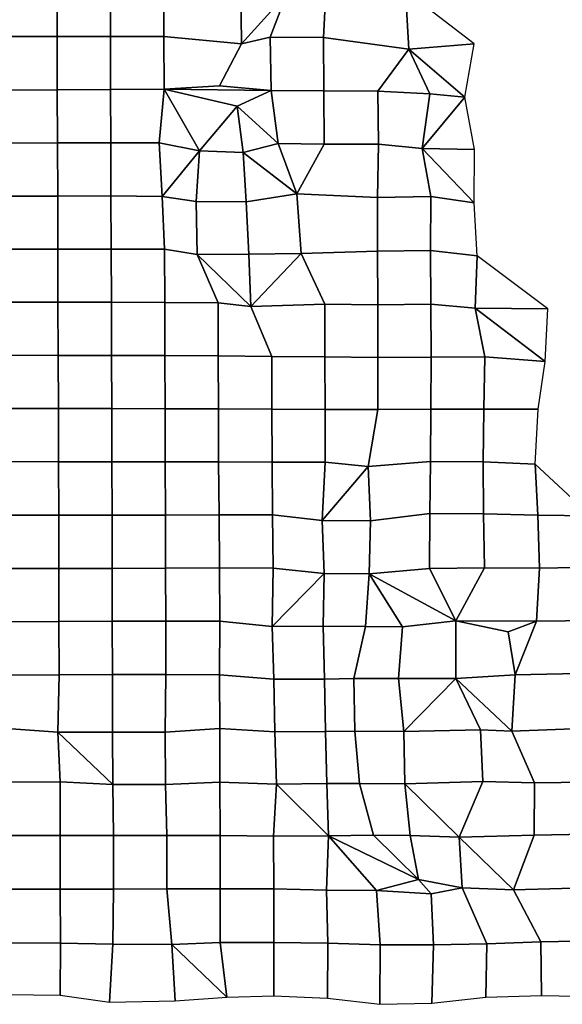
# Model space of a CAD drawing. Extents: x -2.4 to 84.8, y -2.1 to 56.9.
# Tile 3 of 14: x 23.1 to 32.3, y 1.4 to 18.1. Entities that reach past the tile are written whole.
import ezdxf

# ---------------------------------------------------------------- set-up
doc = ezdxf.new("R2010")
doc.units = 0

msp = doc.modelspace()

# ---------------------------------------------------------------- linework, layer by layer
at = {"layer": 'camera'}
for points in [[(22.7993, 18.7031, -875.2169), (22.8003, 17.8, -875.2618), (23.7043, 17.8003, -875.2834), (23.7014, 18.7006, -875.1582)], [(23.7014, 18.7006, -875.1582), (23.7043, 17.8003, -875.2834), (24.6082, 17.8011, -875.3027), (24.6063, 18.7016, -875.2197)], [(24.6063, 18.7016, -875.2197), (24.6082, 17.8011, -875.3027), (25.5112, 17.7988, -875.2819), (25.5099, 18.7006, -875.2318)], [(25.5099, 18.7006, -875.2318), (25.5112, 17.7988, -875.2819), (26.8277, 17.6738, -875.2266), (26.819, 18.6328, -875.1672)], [(26.819, 18.6328, -875.1672), (26.8277, 17.6738, -875.2266), (27.5957, 18.5265, -875.1237)], [(26.8277, 17.6738, -875.2266), (27.3135, 17.7867, -875.1937), (27.5957, 18.5265, -875.1237)], [(27.5957, 18.5265, -875.1237), (27.3135, 17.7867, -875.1937), (28.2169, 17.7857, -875.1737), (28.2616, 18.6678, -875.1105)], [(28.2616, 18.6678, -875.1105), (28.2169, 17.7857, -875.1737), (29.6634, 17.5878, -875.2333), (29.6082, 18.5749, -875.1141)], [(29.6082, 18.5749, -875.1141), (29.6634, 17.5878, -875.2333), (30.7722, 17.6748, -875.7754)], [(22.8003, 17.8, -875.2618), (22.8032, 16.8937, -875.3295), (23.7063, 16.8958, -875.3424), (23.7043, 17.8003, -875.2834)], [(23.7043, 17.8003, -875.2834), (23.7063, 16.8958, -875.3424), (24.6094, 16.9002, -875.3691), (24.6082, 17.8011, -875.3027)], [(24.6082, 17.8011, -875.3027), (24.6094, 16.9002, -875.3691), (25.5161, 16.9056, -875.3689), (25.5112, 17.7988, -875.2819)], [(25.5112, 17.7988, -875.2819), (25.5161, 16.9056, -875.3689), (26.4573, 16.9667, -875.3211), (26.8277, 17.6738, -875.2266)], [(26.8277, 17.6738, -875.2266), (26.4573, 16.9667, -875.3211), (27.3302, 16.8848, -875.2777), (27.3135, 17.7867, -875.1937)], [(27.3135, 17.7867, -875.1937), (27.3302, 16.8848, -875.2777), (28.2239, 16.8799, -875.2544), (28.2169, 17.7857, -875.1737)], [(28.2169, 17.7857, -875.1737), (28.2239, 16.8799, -875.2544), (29.1392, 16.8739, -875.081), (29.6634, 17.5878, -875.2333)], [(29.6634, 17.5878, -875.2333), (29.1392, 16.8739, -875.081), (30.0206, 16.8301, -875.4061)], [(29.6634, 17.5878, -875.2333), (30.6099, 16.774, -875.7293), (30.7722, 17.6748, -875.7754)], [(30.0206, 16.8301, -875.4061), (30.6099, 16.774, -875.7293), (29.6634, 17.5878, -875.2333)], [(22.8032, 16.8937, -875.3295), (22.8097, 15.9958, -875.5873), (23.713, 15.9988, -875.6109), (23.7063, 16.8958, -875.3424)], [(23.7063, 16.8958, -875.3424), (23.713, 15.9988, -875.6109), (24.6127, 16.0007, -875.5054), (24.6094, 16.9002, -875.3691)], [(24.6094, 16.9002, -875.3691), (24.6127, 16.0007, -875.5054), (25.4321, 16.0005, -875.5041), (25.5161, 16.9056, -875.3689)], [(25.4321, 16.0005, -875.5041), (26.1168, 15.8642, -875.4096), (25.5161, 16.9056, -875.3689)], [(27.3302, 16.8848, -875.2777), (26.4573, 16.9667, -875.3211), (25.5161, 16.9056, -875.3689)], [(27.3302, 16.8848, -875.2777), (25.5161, 16.9056, -875.3689), (26.7547, 16.6201, -875.2545)], [(26.1168, 15.8642, -875.4096), (26.7547, 16.6201, -875.2545), (25.5161, 16.9056, -875.3689)], [(27.4496, 15.987, -875.3872), (27.3302, 16.8848, -875.2777), (26.7547, 16.6201, -875.2545)], [(27.3302, 16.8848, -875.2777), (27.4496, 15.987, -875.3872), (28.2312, 15.9762, -875.4123), (28.2239, 16.8799, -875.2544)], [(28.2239, 16.8799, -875.2544), (28.2312, 15.9762, -875.4123), (29.1484, 15.9783, -875.3453), (29.1392, 16.8739, -875.081)], [(29.1392, 16.8739, -875.081), (29.1484, 15.9783, -875.3453), (29.8908, 15.9009, -875.4672), (30.0206, 16.8301, -875.4061)], [(30.0206, 16.8301, -875.4061), (29.8908, 15.9009, -875.4672), (30.6099, 16.774, -875.7293)], [(29.8908, 15.9009, -875.4672), (30.7732, 15.8846, -875.8079), (30.6099, 16.774, -875.7293)], [(26.1168, 15.8642, -875.4096), (26.8573, 15.8329, -875.3506), (26.7547, 16.6201, -875.2545)], [(26.8573, 15.8329, -875.3506), (27.4496, 15.987, -875.3872), (26.7547, 16.6201, -875.2545)], [(22.8097, 15.9958, -875.5873), (22.8105, 15.0949, -875.6264), (23.7139, 15.0971, -875.6412), (23.713, 15.9988, -875.6109)], [(23.713, 15.9988, -875.6109), (23.7139, 15.0971, -875.6412), (24.6168, 15.0996, -875.6498), (24.6127, 16.0007, -875.5054)], [(24.6127, 16.0007, -875.5054), (24.6168, 15.0996, -875.6498), (25.4836, 15.0892, -875.59), (25.4321, 16.0005, -875.5041)], [(25.4836, 15.0892, -875.59), (26.1168, 15.8642, -875.4096), (25.4321, 16.0005, -875.5041)], [(26.1168, 15.8642, -875.4096), (25.4836, 15.0892, -875.59), (26.0601, 15.0042, -875.572)], [(26.1168, 15.8642, -875.4096), (26.0601, 15.0042, -875.572), (26.9073, 15.0008, -875.4684), (26.8573, 15.8329, -875.3506)], [(27.7641, 15.1329, -875.4006), (27.4496, 15.987, -875.3872), (26.8573, 15.8329, -875.3506)], [(27.4496, 15.987, -875.3872), (27.7641, 15.1329, -875.4006), (28.2312, 15.9762, -875.4123)], [(28.2312, 15.9762, -875.4123), (27.7641, 15.1329, -875.4006), (29.1311, 15.0737, -875.3612), (29.1484, 15.9783, -875.3453)], [(29.1484, 15.9783, -875.3453), (29.1311, 15.0737, -875.3612), (30.0342, 15.0902, -875.4765), (29.8908, 15.9009, -875.4672)], [(29.8908, 15.9009, -875.4672), (30.7689, 14.9834, -875.7192), (30.7732, 15.8846, -875.8079)], [(29.8908, 15.9009, -875.4672), (30.0342, 15.0902, -875.4765), (30.7689, 14.9834, -875.7192)], [(26.8573, 15.8329, -875.3506), (26.9073, 15.0008, -875.4684), (27.7641, 15.1329, -875.4006)], [(22.8105, 15.0949, -875.6264), (22.8124, 14.2, -875.7757), (23.7159, 14.1999, -875.7635), (23.7139, 15.0971, -875.6412)], [(23.7139, 15.0971, -875.6412), (23.7159, 14.1999, -875.7635), (24.6187, 14.198, -875.7265), (24.6168, 15.0996, -875.6498)], [(24.6168, 15.0996, -875.6498), (24.6187, 14.198, -875.7265), (25.5225, 14.1958, -875.7086), (25.4836, 15.0892, -875.59)], [(25.4836, 15.0892, -875.59), (25.5225, 14.1958, -875.7086), (26.0757, 14.1043, -875.7672), (26.0601, 15.0042, -875.572)], [(26.9073, 15.0008, -875.4684), (26.9502, 14.1137, -875.5983), (27.8381, 14.1226, -875.5011), (27.7641, 15.1329, -875.4006)], [(27.7641, 15.1329, -875.4006), (27.8381, 14.1226, -875.5011), (29.1324, 14.1645, -875.5405), (29.1311, 15.0737, -875.3612)], [(29.1311, 15.0737, -875.3612), (29.1324, 14.1645, -875.5405), (30.0323, 14.1757, -875.4894), (30.0342, 15.0902, -875.4765)], [(30.0342, 15.0902, -875.4765), (30.0323, 14.1757, -875.4894), (30.8195, 14.0872, -875.8608), (30.7689, 14.9834, -875.7192)], [(26.0601, 15.0042, -875.572), (26.0757, 14.1043, -875.7672), (26.9502, 14.1137, -875.5983), (26.9073, 15.0008, -875.4684)], [(22.8124, 14.2, -875.7757), (22.8129, 13.2997, -875.8464), (23.718, 13.2996, -875.8713), (23.7159, 14.1999, -875.7635)], [(23.7159, 14.1999, -875.7635), (23.718, 13.2996, -875.8713), (24.6228, 13.2979, -875.8829), (24.6187, 14.198, -875.7265)], [(24.6187, 14.198, -875.7265), (24.6228, 13.2979, -875.8829), (25.5267, 13.296, -875.8688), (25.5225, 14.1958, -875.7086)], [(25.5225, 14.1958, -875.7086), (25.5267, 13.296, -875.8688), (26.4325, 13.2873, -875.8022), (26.0757, 14.1043, -875.7672)], [(26.0757, 14.1043, -875.7672), (26.9841, 13.2239, -875.6906), (26.9502, 14.1137, -875.5983)], [(26.0757, 14.1043, -875.7672), (26.4325, 13.2873, -875.8022), (26.9841, 13.2239, -875.6906)], [(26.9502, 14.1137, -875.5983), (26.9841, 13.2239, -875.6906), (27.8381, 14.1226, -875.5011)], [(26.9841, 13.2239, -875.6906), (28.238, 13.2639, -875.6979), (27.8381, 14.1226, -875.5011)], [(27.8381, 14.1226, -875.5011), (28.238, 13.2639, -875.6979), (29.1364, 13.2559, -875.6613), (29.1324, 14.1645, -875.5405)], [(29.1324, 14.1645, -875.5405), (29.1364, 13.2559, -875.6613), (30.0362, 13.2663, -875.5955), (30.0323, 14.1757, -875.4894)], [(30.0323, 14.1757, -875.4894), (30.0362, 13.2663, -875.5955), (30.7883, 13.1954, -875.8054), (30.8195, 14.0872, -875.8608)], [(30.8195, 14.0872, -875.8608), (30.7883, 13.1954, -875.8054), (32.0209, 13.1873, -876.587)], [(22.8129, 13.2997, -875.8464), (22.8177, 12.401, -876.0424), (23.7221, 12.3986, -876.0298), (23.718, 13.2996, -875.8713)], [(23.718, 13.2996, -875.8713), (23.7221, 12.3986, -876.0298), (24.6259, 12.3965, -875.9975), (24.6228, 13.2979, -875.8829)], [(24.6228, 13.2979, -875.8829), (24.6259, 12.3965, -875.9975), (25.5301, 12.3938, -875.9773), (25.5267, 13.296, -875.8688)], [(25.5267, 13.296, -875.8688), (25.5301, 12.3938, -875.9773), (26.4342, 12.3878, -875.9037), (26.4325, 13.2873, -875.8022)], [(26.4325, 13.2873, -875.8022), (26.4342, 12.3878, -875.9037), (27.3411, 12.3813, -875.9297), (26.9841, 13.2239, -875.6906)], [(26.9841, 13.2239, -875.6906), (27.3411, 12.3813, -875.9297), (28.2398, 12.3713, -875.8363), (28.238, 13.2639, -875.6979)], [(28.238, 13.2639, -875.6979), (28.2398, 12.3713, -875.8363), (29.138, 12.3613, -875.7593), (29.1364, 13.2559, -875.6613)], [(29.1364, 13.2559, -875.6613), (29.138, 12.3613, -875.7593), (30.0406, 12.3666, -875.7021), (30.0362, 13.2663, -875.5955)], [(30.0362, 13.2663, -875.5955), (30.0406, 12.3666, -875.7021), (30.9495, 12.3762, -875.8598), (30.7883, 13.1954, -875.8054)], [(30.7883, 13.1954, -875.8054), (31.9715, 12.2949, -876.4109), (32.0209, 13.1873, -876.587)], [(30.7883, 13.1954, -875.8054), (30.9495, 12.3762, -875.8598), (31.9715, 12.2949, -876.4109)], [(22.8177, 12.401, -876.0424), (22.8225, 11.5005, -876.1934), (23.7269, 11.4976, -876.1842), (23.7221, 12.3986, -876.0298)], [(23.7221, 12.3986, -876.0298), (23.7269, 11.4976, -876.1842), (24.6309, 11.4963, -876.1702), (24.6259, 12.3965, -875.9975)], [(24.6259, 12.3965, -875.9975), (24.6309, 11.4963, -876.1702), (25.533, 11.4939, -876.1064), (25.5301, 12.3938, -875.9773)], [(25.5301, 12.3938, -875.9773), (25.533, 11.4939, -876.1064), (26.4384, 11.4923, -876.1391), (26.4342, 12.3878, -875.9037)], [(26.4342, 12.3878, -875.9037), (26.4384, 11.4923, -876.1391), (27.3431, 11.4882, -876.1315), (27.3411, 12.3813, -875.9297)], [(27.3411, 12.3813, -875.9297), (27.3431, 11.4882, -876.1315), (28.2437, 11.4829, -876.0718), (28.2398, 12.3713, -875.8363)], [(28.2398, 12.3713, -875.8363), (28.2437, 11.4829, -876.0718), (29.1355, 11.4802, -875.949), (29.138, 12.3613, -875.7593)], [(29.138, 12.3613, -875.7593), (29.1355, 11.4802, -875.949), (30.034, 11.4868, -875.8368), (30.0406, 12.3666, -875.7021)], [(30.0406, 12.3666, -875.7021), (30.034, 11.4868, -875.8368), (30.9333, 11.4887, -875.9131), (30.9495, 12.3762, -875.8598)], [(30.9495, 12.3762, -875.8598), (30.9333, 11.4887, -875.9131), (31.8566, 11.4859, -876.085), (31.9715, 12.2949, -876.4109)], [(22.8225, 11.5005, -876.1934), (22.8278, 10.5982, -876.3179), (23.7295, 10.5947, -876.236), (23.7269, 11.4976, -876.1842)], [(23.7269, 11.4976, -876.1842), (23.7295, 10.5947, -876.236), (24.6324, 10.5942, -876.2219), (24.6309, 11.4963, -876.1702)], [(24.6309, 11.4963, -876.1702), (24.6324, 10.5942, -876.2219), (25.5361, 10.5927, -876.216), (25.533, 11.4939, -876.1064)], [(25.533, 11.4939, -876.1064), (25.5361, 10.5927, -876.216), (26.4405, 10.5927, -876.2322), (26.4384, 11.4923, -876.1391)], [(26.4384, 11.4923, -876.1391), (26.4405, 10.5927, -876.2322), (27.3455, 10.5906, -876.2319), (27.3431, 11.4882, -876.1315)], [(27.3431, 11.4882, -876.1315), (27.3455, 10.5906, -876.2319), (28.2449, 10.5899, -876.1876), (28.2437, 11.4829, -876.0718)], [(28.2437, 11.4829, -876.0718), (28.2449, 10.5899, -876.1876), (28.9768, 10.5171, -875.9852), (29.1355, 11.4802, -875.949)], [(29.1355, 11.4802, -875.949), (28.9768, 10.5171, -875.9852), (30.0319, 10.6029, -875.9031), (30.034, 11.4868, -875.8368)], [(30.034, 11.4868, -875.8368), (30.0319, 10.6029, -875.9031), (30.9231, 10.5955, -875.6724), (30.9333, 11.4887, -875.9131)], [(30.9333, 11.4887, -875.9131), (30.9231, 10.5955, -875.6724), (31.8036, 10.5559, -876.09), (31.8566, 11.4859, -876.085)], [(22.8278, 10.5982, -876.3179), (22.8313, 9.6931, -876.4292), (23.7337, 9.6924, -876.3903), (23.7295, 10.5947, -876.236)], [(23.7295, 10.5947, -876.236), (23.7337, 9.6924, -876.3903), (24.636, 9.6922, -876.3605), (24.6324, 10.5942, -876.2219)], [(24.6324, 10.5942, -876.2219), (24.636, 9.6922, -876.3605), (25.5392, 9.6931, -876.3329), (25.5361, 10.5927, -876.216)], [(25.5361, 10.5927, -876.216), (25.5392, 9.6931, -876.3329), (26.447, 9.6962, -876.3704), (26.4405, 10.5927, -876.2322)], [(26.4405, 10.5927, -876.2322), (26.447, 9.6962, -876.3704), (27.3555, 9.6952, -876.3752), (27.3455, 10.5906, -876.2319)], [(27.3455, 10.5906, -876.2319), (27.3555, 9.6952, -876.3752), (28.1931, 9.5992, -876.3644), (28.2449, 10.5899, -876.1876)], [(28.2449, 10.5899, -876.1876), (28.1931, 9.5992, -876.3644), (28.9768, 10.5171, -875.9852)], [(28.1931, 9.5992, -876.3644), (29.0153, 9.5951, -876.0254), (28.9768, 10.5171, -875.9852)], [(28.9768, 10.5171, -875.9852), (29.0153, 9.5951, -876.0254), (30.0181, 9.7202, -875.6265), (30.0319, 10.6029, -875.9031)], [(30.0319, 10.6029, -875.9031), (30.0181, 9.7202, -875.6265), (30.9256, 9.7137, -875.6322), (30.9231, 10.5955, -875.6724)], [(30.9231, 10.5955, -875.6724), (30.9256, 9.7137, -875.6322), (31.8512, 9.6888, -875.6874), (31.8036, 10.5559, -876.09)], [(31.8036, 10.5559, -876.09), (31.8512, 9.6888, -875.6874), (32.7468, 9.6825, -876.2361)], [(22.8313, 9.6931, -876.4292), (22.8338, 8.7881, -876.5292), (23.7339, 8.7879, -876.4238), (23.7337, 9.6924, -876.3903)], [(23.7337, 9.6924, -876.3903), (23.7339, 8.7879, -876.4238), (24.6363, 8.7888, -876.4279), (24.636, 9.6922, -876.3605)], [(24.636, 9.6922, -876.3605), (24.6363, 8.7888, -876.4279), (25.5425, 8.7915, -876.4913), (25.5392, 9.6931, -876.3329)], [(25.5392, 9.6931, -876.3329), (25.5425, 8.7915, -876.4913), (26.4541, 8.7967, -876.5358), (26.447, 9.6962, -876.3704)], [(26.447, 9.6962, -876.3704), (26.4541, 8.7967, -876.5358), (27.3647, 8.7952, -876.4054), (27.3555, 9.6952, -876.3752)], [(27.3555, 9.6952, -876.3752), (27.3647, 8.7952, -876.4054), (28.2278, 8.7007, -876.4797), (28.1931, 9.5992, -876.3644)], [(29.0153, 9.5951, -876.0254), (28.9934, 8.6948, -875.9498), (30.0136, 8.7891, -875.3285), (30.0181, 9.7202, -875.6265)], [(30.0181, 9.7202, -875.6265), (30.0136, 8.7891, -875.3285), (30.9433, 8.7995, -875.2992), (30.9256, 9.7137, -875.6322)], [(30.9256, 9.7137, -875.6322), (30.9433, 8.7995, -875.2992), (31.8771, 8.7939, -875.6497), (31.8512, 9.6888, -875.6874)], [(31.8512, 9.6888, -875.6874), (31.8771, 8.7939, -875.6497), (32.8103, 8.8075, -876.1149), (32.7468, 9.6825, -876.2361)], [(28.1931, 9.5992, -876.3644), (28.2278, 8.7007, -876.4797), (28.9934, 8.6948, -875.9498), (29.0153, 9.5951, -876.0254)], [(22.8338, 8.7881, -876.5292), (22.8325, 7.8864, -876.5218), (23.7323, 7.8899, -876.4352), (23.7339, 8.7879, -876.4238)], [(23.7339, 8.7879, -876.4238), (23.7323, 7.8899, -876.4352), (24.6365, 7.8929, -876.5146), (24.6363, 8.7888, -876.4279)], [(24.6363, 8.7888, -876.4279), (24.6365, 7.8929, -876.5146), (25.5438, 7.8927, -876.6067), (25.5425, 8.7915, -876.4913)], [(25.5425, 8.7915, -876.4913), (25.5438, 7.8927, -876.6067), (26.459, 7.8957, -876.7067), (26.4541, 8.7967, -876.5358)], [(26.4541, 8.7967, -876.5358), (26.459, 7.8957, -876.7067), (27.3482, 7.8054, -876.682), (27.3647, 8.7952, -876.4054)], [(27.3647, 8.7952, -876.4054), (27.3482, 7.8054, -876.682), (28.2278, 8.7007, -876.4797)], [(27.3482, 7.8054, -876.682), (28.214, 7.8081, -876.4637), (28.2278, 8.7007, -876.4797)], [(28.2278, 8.7007, -876.4797), (28.214, 7.8081, -876.4637), (28.9278, 7.8055, -875.7618), (28.9934, 8.6948, -875.9498)], [(28.9934, 8.6948, -875.9498), (28.9278, 7.8055, -875.7618), (29.5544, 7.7991, -874.8032)], [(28.9934, 8.6948, -875.9498), (30.4599, 7.8986, -874.8631), (30.0136, 8.7891, -875.3285)], [(29.5544, 7.7991, -874.8032), (30.4599, 7.8986, -874.8631), (28.9934, 8.6948, -875.9498)], [(30.0136, 8.7891, -875.3285), (30.4599, 7.8986, -874.8631), (30.9433, 8.7995, -875.2992)], [(30.9433, 8.7995, -875.2992), (30.4599, 7.8986, -874.8631), (31.8284, 7.8944, -875.5815), (31.8771, 8.7939, -875.6497)], [(31.8771, 8.7939, -875.6497), (31.8284, 7.8944, -875.5815), (32.8099, 7.908, -875.853), (32.8103, 8.8075, -876.1149)], [(22.8325, 7.8864, -876.5218), (22.8346, 6.982, -876.611), (23.7367, 6.988, -876.5824), (23.7323, 7.8899, -876.4352)], [(23.7323, 7.8899, -876.4352), (23.7367, 6.988, -876.5824), (24.6409, 6.9905, -876.6428), (24.6365, 7.8929, -876.5146)], [(24.6365, 7.8929, -876.5146), (24.6409, 6.9905, -876.6428), (25.5466, 6.9891, -876.684), (25.5438, 7.8927, -876.6067)], [(25.5438, 7.8927, -876.6067), (25.5466, 6.9891, -876.684), (26.4565, 6.9863, -876.716), (26.459, 7.8957, -876.7067)], [(26.459, 7.8957, -876.7067), (26.4565, 6.9863, -876.716), (27.3757, 6.9125, -876.7674), (27.3482, 7.8054, -876.682)], [(29.5544, 7.7991, -874.8032), (29.4873, 6.9246, -874.5715), (30.462, 6.9257, -874.6125), (30.4599, 7.8986, -874.8631)], [(30.4599, 7.8986, -874.8631), (30.462, 6.9257, -874.6125), (31.4661, 6.9875, -874.838), (31.3476, 7.7139, -874.8727)], [(31.8284, 7.8944, -875.5815), (30.4599, 7.8986, -874.8631), (31.3476, 7.7139, -874.8727)], [(31.8284, 7.8944, -875.5815), (31.3476, 7.7139, -874.8727), (31.4661, 6.9875, -874.838)], [(31.8284, 7.8944, -875.5815), (31.4661, 6.9875, -874.838), (32.8026, 7.0117, -875.7572), (32.8099, 7.908, -875.853)], [(27.3482, 7.8054, -876.682), (27.3757, 6.9125, -876.7674), (28.2328, 6.9137, -876.5342), (28.214, 7.8081, -876.4637)], [(28.214, 7.8081, -876.4637), (28.2328, 6.9137, -876.5342), (28.7304, 6.9257, -875.1852), (28.9278, 7.8055, -875.7618)], [(28.9278, 7.8055, -875.7618), (28.7304, 6.9257, -875.1852), (29.4873, 6.9246, -874.5715), (29.5544, 7.7991, -874.8032)], [(31.4661, 6.9875, -874.838), (31.4106, 6.0302, -874.6369), (32.7441, 6.082, -875.0919), (32.8026, 7.0117, -875.7572)], [(22.8346, 6.982, -876.611), (22.8479, 6.0789, -877.1088), (23.715, 6.0164, -877.0923), (23.7367, 6.988, -876.5824)], [(23.7367, 6.988, -876.5824), (23.715, 6.0164, -877.0923), (24.6406, 6.0136, -877.0358), (24.6409, 6.9905, -876.6428)], [(24.6409, 6.9905, -876.6428), (24.6406, 6.0136, -877.0358), (25.5332, 6.0147, -876.8853), (25.5466, 6.9891, -876.684)], [(25.5466, 6.9891, -876.684), (25.5332, 6.0147, -876.8853), (26.4601, 6.0765, -876.856), (26.4565, 6.9863, -876.716)], [(26.4565, 6.9863, -876.716), (26.4601, 6.0765, -876.856), (27.3909, 6.0196, -876.7926), (27.3757, 6.9125, -876.7674)], [(27.3757, 6.9125, -876.7674), (27.3909, 6.0196, -876.7926), (28.2508, 6.0242, -876.5557), (28.2328, 6.9137, -876.5342)], [(28.2328, 6.9137, -876.5342), (28.2508, 6.0242, -876.5557), (28.7471, 6.0342, -875.1933), (28.7304, 6.9257, -875.1852)], [(28.7304, 6.9257, -875.1852), (28.7471, 6.0342, -875.1933), (29.5788, 6.0282, -874.8255), (29.4873, 6.9246, -874.5715)], [(29.4873, 6.9246, -874.5715), (29.5788, 6.0282, -874.8255), (30.462, 6.9257, -874.6125)], [(30.462, 6.9257, -874.6125), (29.5788, 6.0282, -874.8255), (30.8803, 6.0533, -874.5391)], [(30.462, 6.9257, -874.6125), (31.4106, 6.0302, -874.6369), (31.4661, 6.9875, -874.838)], [(30.8803, 6.0533, -874.5391), (31.4106, 6.0302, -874.6369), (30.462, 6.9257, -874.6125)], [(22.8479, 6.0789, -877.1088), (22.8509, 5.1698, -877.2022), (23.7545, 5.1721, -877.178), (23.715, 6.0164, -877.0923)], [(23.715, 6.0164, -877.0923), (24.649, 5.1271, -877.1142), (24.6406, 6.0136, -877.0358)], [(23.7545, 5.1721, -877.178), (24.649, 5.1271, -877.1142), (23.715, 6.0164, -877.0923)], [(24.6406, 6.0136, -877.0358), (24.649, 5.1271, -877.1142), (25.5421, 5.1256, -876.9583), (25.5332, 6.0147, -876.8853)], [(25.5332, 6.0147, -876.8853), (25.5421, 5.1256, -876.9583), (26.4631, 5.1652, -876.8877), (26.4601, 6.0765, -876.856)], [(26.4601, 6.0765, -876.856), (26.4631, 5.1652, -876.8877), (27.4197, 5.1319, -876.8679), (27.3909, 6.0196, -876.7926)], [(27.3909, 6.0196, -876.7926), (27.4197, 5.1319, -876.8679), (28.2748, 5.1434, -876.5863), (28.2508, 6.0242, -876.5557)], [(28.2508, 6.0242, -876.5557), (28.2748, 5.1434, -876.5863), (28.829, 5.1467, -875.3951), (28.7471, 6.0342, -875.1933)], [(28.7471, 6.0342, -875.1933), (28.829, 5.1467, -875.3951), (29.5947, 5.1388, -874.8827), (29.5788, 6.0282, -874.8255)], [(29.5788, 6.0282, -874.8255), (29.5947, 5.1388, -874.8827), (30.9175, 5.1804, -874.6457), (30.8803, 6.0533, -874.5391)], [(30.8803, 6.0533, -874.5391), (30.9175, 5.1804, -874.6457), (31.7918, 5.159, -874.629), (31.4106, 6.0302, -874.6369)], [(31.4106, 6.0302, -874.6369), (31.7918, 5.159, -874.629), (32.6979, 5.1701, -874.5964), (32.7441, 6.082, -875.0919)], [(22.8509, 5.1698, -877.2022), (22.8509, 4.2659, -877.1884), (23.7547, 4.2658, -877.178), (23.7545, 5.1721, -877.178)], [(23.7545, 5.1721, -877.178), (23.7547, 4.2658, -877.178), (24.6581, 4.2643, -877.1727), (24.649, 5.1271, -877.1142)], [(29.5947, 5.1388, -874.8827), (30.5178, 4.2346, -874.8089), (30.9175, 5.1804, -874.6457)], [(30.9175, 5.1804, -874.6457), (30.5178, 4.2346, -874.8089), (31.7879, 4.2692, -874.5543), (31.7918, 5.159, -874.629)], [(24.649, 5.1271, -877.1142), (24.6581, 4.2643, -877.1727), (25.5626, 4.264, -877.1548), (25.5421, 5.1256, -876.9583)], [(25.5421, 5.1256, -876.9583), (25.5626, 4.264, -877.1548), (26.4673, 4.2617, -877.0195), (26.4631, 5.1652, -876.8877)], [(26.4631, 5.1652, -876.8877), (26.4673, 4.2617, -877.0195), (27.3685, 4.2556, -877.1109), (27.4197, 5.1319, -876.8679)], [(27.4197, 5.1319, -876.8679), (27.3685, 4.2556, -877.1109), (28.3003, 4.2593, -876.7727)], [(27.4197, 5.1319, -876.8679), (28.3003, 4.2593, -876.7727), (28.2748, 5.1434, -876.5863)], [(28.2748, 5.1434, -876.5863), (28.3003, 4.2593, -876.7727), (29.0651, 4.2726, -875.8989), (28.829, 5.1467, -875.3951)], [(28.829, 5.1467, -875.3951), (29.0651, 4.2726, -875.8989), (29.6866, 4.2668, -875.1328), (29.5947, 5.1388, -874.8827)], [(29.5947, 5.1388, -874.8827), (29.6866, 4.2668, -875.1328), (30.5178, 4.2346, -874.8089)], [(31.7918, 5.159, -874.629), (31.7879, 4.2692, -874.5543), (32.669, 4.2879, -874.5313), (32.6979, 5.1701, -874.5964)], [(22.8509, 4.2659, -877.1884), (22.8492, 3.3549, -877.1857), (23.7547, 3.3559, -877.1891), (23.7547, 4.2658, -877.178)], [(23.7547, 4.2658, -877.178), (23.7547, 3.3559, -877.1891), (24.6584, 3.3575, -877.1728), (24.6581, 4.2643, -877.1727)], [(24.6581, 4.2643, -877.1727), (24.6584, 3.3575, -877.1728), (25.5638, 3.3578, -877.173), (25.5626, 4.264, -877.1548)], [(25.5626, 4.264, -877.1548), (25.5638, 3.3578, -877.173), (26.4673, 3.3584, -877.0395), (26.4673, 4.2617, -877.0195)], [(26.4673, 4.2617, -877.0195), (26.4673, 3.3584, -877.0395), (27.378, 3.3593, -876.9912), (27.3685, 4.2556, -877.1109)], [(27.3685, 4.2556, -877.1109), (27.378, 3.3593, -876.9912), (28.2672, 3.3359, -877.0742), (28.3003, 4.2593, -876.7727)], [(28.3003, 4.2593, -876.7727), (28.2672, 3.3359, -877.0742), (29.114, 3.3326, -877.2056)], [(29.8269, 3.5186, -875.5571), (29.0651, 4.2726, -875.8989), (28.3003, 4.2593, -876.7727)], [(28.3003, 4.2593, -876.7727), (29.114, 3.3326, -877.2056), (29.8269, 3.5186, -875.5571)], [(29.0651, 4.2726, -875.8989), (29.8269, 3.5186, -875.5571), (29.6866, 4.2668, -875.1328)], [(29.6866, 4.2668, -875.1328), (29.8269, 3.5186, -875.5571), (30.5677, 3.3795, -875.2412), (30.5178, 4.2346, -874.8089)], [(31.4381, 3.342, -874.742), (31.7879, 4.2692, -874.5543), (30.5178, 4.2346, -874.8089)], [(30.5178, 4.2346, -874.8089), (30.5677, 3.3795, -875.2412), (31.4381, 3.342, -874.742)], [(31.7879, 4.2692, -874.5543), (31.4381, 3.342, -874.742), (32.6703, 3.3776, -874.5894), (32.669, 4.2879, -874.5313)], [(29.114, 3.3326, -877.2056), (30.0414, 3.2763, -877.1978), (29.8269, 3.5186, -875.5571)], [(30.5677, 3.3795, -875.2412), (29.8269, 3.5186, -875.5571), (30.0414, 3.2763, -877.1978)], [(22.8492, 3.3549, -877.1857), (22.8853, 2.4458, -877.3023), (23.7635, 2.4373, -877.1236), (23.7547, 3.3559, -877.1891)], [(23.7547, 3.3559, -877.1891), (23.7635, 2.4373, -877.1236), (24.6471, 2.4216, -877.2624), (24.6584, 3.3575, -877.1728)], [(24.6584, 3.3575, -877.1728), (24.6471, 2.4216, -877.2624), (25.6496, 2.418, -877.1884), (25.5638, 3.3578, -877.173)], [(25.5638, 3.3578, -877.173), (25.6496, 2.418, -877.1884), (26.4666, 2.4487, -877.1992), (26.4673, 3.3584, -877.0395)], [(26.4673, 3.3584, -877.0395), (26.4666, 2.4487, -877.1992), (27.3781, 2.453, -877.0772), (27.378, 3.3593, -876.9912)], [(27.378, 3.3593, -876.9912), (27.3781, 2.453, -877.0772), (28.2886, 2.4377, -877.1411), (28.2672, 3.3359, -877.0742)], [(30.0414, 3.2763, -877.1978), (30.0821, 2.4091, -877.3722), (30.9859, 2.4286, -877.3782), (30.5677, 3.3795, -875.2412)], [(30.5677, 3.3795, -875.2412), (30.9859, 2.4286, -877.3782), (31.8983, 2.4612, -877.4136), (31.4381, 3.342, -874.742)], [(31.4381, 3.342, -874.742), (31.8983, 2.4612, -877.4136), (32.7925, 2.4771, -877.4299), (32.6703, 3.3776, -874.5894)], [(28.2672, 3.3359, -877.0742), (28.2886, 2.4377, -877.1411), (29.1803, 2.4141, -877.2197), (29.114, 3.3326, -877.2056)], [(29.114, 3.3326, -877.2056), (29.1803, 2.4141, -877.2197), (30.0821, 2.4091, -877.3722), (30.0414, 3.2763, -877.1978)], [(22.8853, 2.4458, -877.3023), (22.8542, 1.5686, -876.9905), (23.7563, 1.5579, -876.907), (23.7635, 2.4373, -877.1236)], [(23.7635, 2.4373, -877.1236), (23.7563, 1.5579, -876.907), (24.5926, 1.4409, -877.0717), (24.6471, 2.4216, -877.2624)], [(24.6471, 2.4216, -877.2624), (24.5926, 1.4409, -877.0717), (25.7053, 1.4656, -877.2649), (25.6496, 2.418, -877.1884)], [(26.5791, 1.5229, -877.1535), (26.4666, 2.4487, -877.1992), (25.6496, 2.418, -877.1884)], [(25.6496, 2.418, -877.1884), (25.7053, 1.4656, -877.2649), (26.5791, 1.5229, -877.1535)], [(26.4666, 2.4487, -877.1992), (26.5791, 1.5229, -877.1535), (27.3786, 1.5477, -877.1115), (27.3781, 2.453, -877.0772)], [(27.3781, 2.453, -877.0772), (27.3786, 1.5477, -877.1115), (28.2826, 1.5101, -876.9486), (28.2886, 2.4377, -877.1411)], [(28.2886, 2.4377, -877.1411), (28.2826, 1.5101, -876.9486), (29.1738, 1.4043, -877.1003), (29.1803, 2.4141, -877.2197)], [(29.1803, 2.4141, -877.2197), (29.1738, 1.4043, -877.1003), (30.0555, 1.4247, -877.0244), (30.0821, 2.4091, -877.3722)], [(30.0821, 2.4091, -877.3722), (30.0555, 1.4247, -877.0244), (30.9706, 1.5278, -877.0421), (30.9859, 2.4286, -877.3782)], [(30.9859, 2.4286, -877.3782), (30.9706, 1.5278, -877.0421), (31.9118, 1.5526, -877.3594), (31.8983, 2.4612, -877.4136)], [(31.8983, 2.4612, -877.4136), (31.9118, 1.5526, -877.3594), (32.8118, 1.5381, -877.4896), (32.7925, 2.4771, -877.4299)]]:
    msp.add_3dface(points, dxfattribs=at)

doc.saveas('drawing.dxf')
